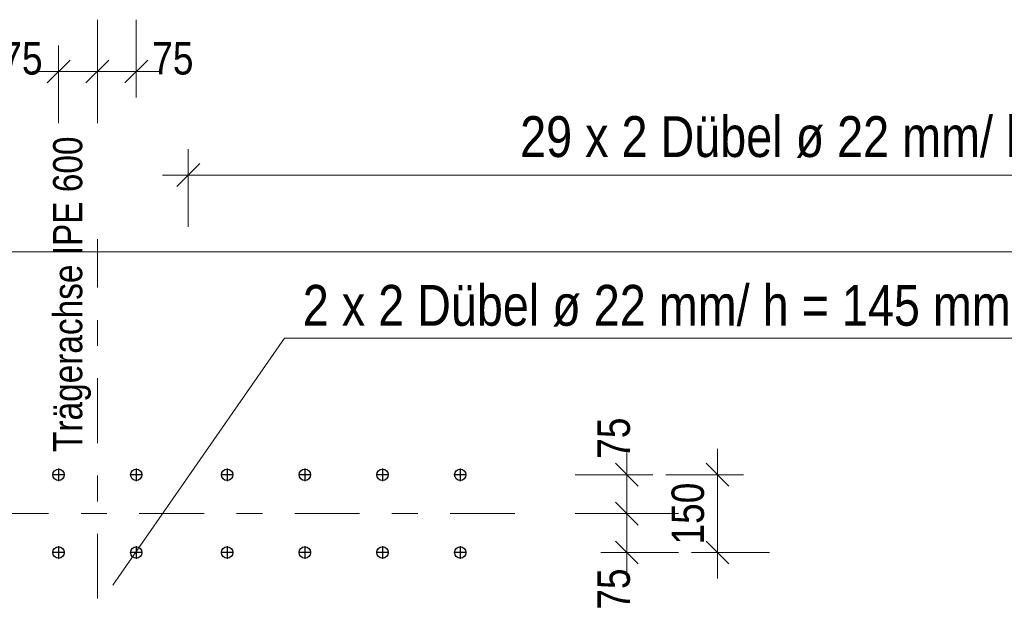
# Model space of a CAD drawing. Header units: millimetres. Extents: x -8.5 to 60.3, y 0 to 42.
# Tile 58 of 109: x 23 to 26.8, y 4.6 to 6.9. Entities that reach past the tile are written whole.
import ezdxf

# ---------------------------------------------------------------- set-up
doc = ezdxf.new("R2010")
doc.units = ezdxf.units.MM
doc.linetypes.add('DASHDOT', pattern=[1, 0.5, -0.25, 0, -0.25])
doc.styles.add('Arial Narrow', font='ARIALN.TTF')
doc.dimstyles.new('Arch_Strakon_dimstyle', dxfattribs={"dimtxt": 11.25, "dimasz": 1, "dimexe": 1.25, "dimexo": 0.0625, "dimgap": 1, "dimtad": 0, "dimdec": 3, "dimzin": 12, "dimdsep": 46, "dimtxsty": 'Arial Narrow', "dimblk": 'Arrowhead_Tick', "dimsah": 1, "dimcen": 0, "dimse1": 1, "dimse2": 1, "dimclrd": 6, "dimclrt": 3, "dimazin": 0, "dimtfac": 1, "dimtdec": 4, "dimtmove": 0, "dimatfit": 3, "dimldrblk": 'NONE', "dimfxl": 1, "dimtvp": 1, "dimtolj": 1, "dimtzin": 0, "dimlwd": 13, "dimarcsym": 2})

# ---------------------------------------------------------------- blocks, each defined once
blk = doc.blocks.new('Arrowhead_Tick')
at = {"color": 0, "linetype": 'Continuous', "lineweight": -2, "ltscale": 0.5}
for p, q in [((0, 20), (0, -10)), ((-1, 0), (0, 0)), ((10, 0), (0, 0))]:
    blk.add_line(p, q, dxfattribs=at)
at = {"color": 2, "linetype": 'Continuous', "lineweight": 35, "ltscale": 0.5}
blk.add_line((4.42, 4.42), (-4.42, -4.42), dxfattribs=at)
blk = doc.blocks.new('*D495')
at = {"color": 6, "linetype": 'Continuous', "lineweight": 13}
blk.add_line((25.3874, 4.8445), (25.3874, 4.9745), dxfattribs=at)
at = {"layer": 'Defpoints', "color": 0}
for p in [(24.9555, 4.9845), (25.3874, 4.9845), (24.7686, 4.8345)]:
    blk.add_point(p, dxfattribs=at)
at = {"color": 6, "lineweight": 13, "xscale": 0.01, "yscale": 0.01, "zscale": 0.01}
for p, rotation in [((25.3874, 4.9845), 90.00000000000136), ((25.3874, 4.8345), 270.0000000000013)]:
    blk.add_blockref('Arrowhead_Tick', p, dxfattribs=dict(at, rotation=rotation))
at = {"color": 3, "lineweight": 35, "insert": (25.3374, 4.6932), "char_height": 0.125, "attachment_point": 5, "rotation": 90, "style": 'Arial Narrow'}
blk.add_mtext('\\A1;75', dxfattribs=at)
blk = doc.blocks.new('_None')
blk = doc.blocks.new('*D496')
at = {"color": 6, "linetype": 'Continuous', "lineweight": 13}
blk.add_line((25.3874, 4.9945), (25.3874, 5.1245), dxfattribs=at)
at = {"layer": 'Defpoints', "color": 0}
for p in [(24.7686, 5.1345), (25.3874, 5.1345), (24.9555, 4.9845)]:
    blk.add_point(p, dxfattribs=at)
at = {"color": 6, "lineweight": 13, "xscale": 0.01, "yscale": 0.01, "zscale": 0.01}
for p, rotation in [((25.3874, 5.1345), 89.99999999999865), ((25.3874, 4.9845), 269.9999999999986)]:
    blk.add_blockref('Arrowhead_Tick', p, dxfattribs=dict(at, rotation=rotation))
at = {"color": 3, "lineweight": 35, "insert": (25.3374, 5.2757), "char_height": 0.125, "attachment_point": 5, "rotation": 90, "style": 'Arial Narrow'}
blk.add_mtext('\\A1;75', dxfattribs=at)
blk = doc.blocks.new('*D497')
at = {"color": 6, "linetype": 'Continuous', "lineweight": 13}
blk.add_line((25.7374, 4.8445), (25.7374, 5.1245), dxfattribs=at)
at = {"layer": 'Defpoints', "color": 0}
for p in [(24.7686, 5.1345), (25.7374, 5.1345), (24.7686, 4.8345)]:
    blk.add_point(p, dxfattribs=at)
at = {"color": 6, "lineweight": 13, "xscale": 0.01, "yscale": 0.01, "zscale": 0.01}
for p, rotation in [((25.7374, 5.1345), 90), ((25.7374, 4.8345), 270)]:
    blk.add_blockref('Arrowhead_Tick', p, dxfattribs=dict(at, rotation=rotation))
at = {"color": 3, "lineweight": 35, "insert": (25.6235, 4.9845), "char_height": 0.125, "attachment_point": 5, "rotation": 90, "style": 'Arial Narrow'}
blk.add_mtext('\\A1;150', dxfattribs=at)
blk = doc.blocks.new('*D500')
at = {"color": 6, "linetype": 'Continuous', "lineweight": 13}
blk.add_line((23.2038, 6.6914), (23.3338, 6.6914), dxfattribs=at)
at = {"layer": 'Defpoints', "color": 0}
for p in [(23.3438, 6.6914), (23.1938, 4.8125), (23.3438, 4.6569)]:
    blk.add_point(p, dxfattribs=at)
at = {"color": 6, "lineweight": 13, "xscale": 0.01, "yscale": 0.01, "zscale": 0.01}
blk.add_blockref('Arrowhead_Tick', (23.3438, 6.6914), dxfattribs=at)
at = {"color": 6, "lineweight": 13, "xscale": 0.01, "yscale": 0.01, "zscale": 0.01, "rotation": 180}
blk.add_blockref('Arrowhead_Tick', (23.1938, 6.6914), dxfattribs=at)
at = {"color": 3, "lineweight": 35, "insert": (23.0525, 6.7414), "char_height": 0.125, "attachment_point": 5, "style": 'Arial Narrow'}
blk.add_mtext('\\A1;75', dxfattribs=at)
blk = doc.blocks.new('*D501')
at = {"color": 6, "linetype": 'Continuous', "lineweight": 13}
blk.add_line((23.3538, 6.6914), (23.4838, 6.6914), dxfattribs=at)
at = {"layer": 'Defpoints', "color": 0}
for p in [(23.4938, 6.6914), (23.4938, 5.1587), (23.3438, 4.6569)]:
    blk.add_point(p, dxfattribs=at)
at = {"color": 6, "lineweight": 13, "xscale": 0.01, "yscale": 0.01, "zscale": 0.01}
blk.add_blockref('Arrowhead_Tick', (23.4938, 6.6914), dxfattribs=at)
at = {"color": 6, "lineweight": 13, "xscale": 0.01, "yscale": 0.01, "zscale": 0.01, "rotation": 180}
blk.add_blockref('Arrowhead_Tick', (23.3438, 6.6914), dxfattribs=at)
at = {"color": 3, "lineweight": 35, "insert": (23.635, 6.7414), "char_height": 0.125, "attachment_point": 5, "style": 'Arial Narrow'}
blk.add_mtext('\\A1;75', dxfattribs=at)

msp = doc.modelspace()

# ---------------------------------------------------------------- linework, layer by layer
at = {"color": 6, "linetype": 'Continuous', "lineweight": 13, "ltscale": 0.5}
for p, q in [((23.694378, 6.391397), (23.694378, 6.091397)), ((23.594378, 6.291397), (31.894378, 6.291397)), ((5.133765, 5.995756), (32.403765, 5.995756))]:
    msp.add_line(p, q, dxfattribs=at)
at = {"color": 2, "linetype": 'Continuous', "lineweight": 35, "ltscale": 0.5}
msp.add_line((23.738572, 6.335592), (23.650183, 6.247203), dxfattribs=at)
at = {"color": 6, "linetype": 'DASHDOT', "lineweight": 13, "ltscale": 0.5}
for p, q in [((23.343765, 4.656891), (23.343765, 6.043796)), ((24.955538, 4.984486), (20.720598, 4.984486))]:
    msp.add_line(p, q, dxfattribs=at)
at = {"color": 6, "linetype": 'Continuous', "lineweight": 13}
for p, q in [((24.065808, 5.662145), (23.40363, 4.707772)), ((29.8873, 5.662145), (24.065808, 5.662145))]:
    msp.add_line(p, q, dxfattribs=at)
at = {"color": 10, "linetype": 'DASHDOT', "ltscale": 0.5}
for p, q in [((23.217965, 5.134486), (23.169565, 5.134486)), ((23.193765, 5.158686), (23.193765, 5.110286)), ((23.517965, 5.134486), (23.469565, 5.134486)), ((23.493765, 5.158686), (23.493765, 5.110286)), ((23.868578, 5.134486), (23.820178, 5.134486)), ((23.844378, 5.158686), (23.844378, 5.110286)), ((24.168578, 5.134486), (24.120178, 5.134486)), ((24.144378, 5.158686), (24.144378, 5.110286)), ((24.468578, 5.134486), (24.420178, 5.134486)), ((24.444378, 5.158686), (24.444378, 5.110286)), ((24.768578, 5.134486), (24.720178, 5.134486)), ((24.744378, 5.158686), (24.744378, 5.110286)), ((23.217965, 4.834486), (23.169565, 4.834486)), ((23.193765, 4.858686), (23.193765, 4.810286)), ((23.517965, 4.834486), (23.469565, 4.834486)), ((23.493765, 4.858686), (23.493765, 4.810286)), ((23.868578, 4.834486), (23.820178, 4.834486)), ((23.844378, 4.858686), (23.844378, 4.810286)), ((24.168578, 4.834486), (24.120178, 4.834486)), ((24.144378, 4.858686), (24.144378, 4.810286)), ((24.468578, 4.834486), (24.420178, 4.834486)), ((24.444378, 4.858686), (24.444378, 4.810286)), ((24.768578, 4.834486), (24.720178, 4.834486)), ((24.744378, 4.858686), (24.744378, 4.810286))]:
    msp.add_line(p, q, dxfattribs=at)
at = {"color": 3, "linetype": 'Continuous', "lineweight": 25}
for centre in [(23.193765, 5.134486), (23.493765, 5.134486), (23.844378, 5.134486), (24.144378, 5.134486), (24.444378, 5.134486), (24.744378, 5.134486), (23.193765, 4.834486), (23.493765, 4.834486), (23.844378, 4.834486), (24.144378, 4.834486), (24.444378, 4.834486), (24.744378, 4.834486)]:
    msp.add_circle(centre, 0.022, dxfattribs=at)

# ---------------------------------------------------------------- texts
at = {"color": 3, "lineweight": 25, "style": 'Arial Narrow'}
msp.add_text('Trägerachse IPE 600', height=0.1125, rotation=90, dxfattribs=at).set_placement((23.285255, 5.222612))
at = {"color": 2, "lineweight": 35, "style": 'Arial Narrow'}
for s, p in [('29 x 2 Dübel ø 22 mm/ h = 125 mm, e = 150 mm mittig zur Trägerachse', (24.975563, 6.361308)), ('2 x 2 Dübel ø 22 mm/ h = 145 mm, e = 200 mm mittig auf Trägerachse IPE 600', (24.136592, 5.709863))]:
    msp.add_text(s, height=0.1575, dxfattribs=at).set_placement(p)

# ---------------------------------------------------------------- dimensions: what is measured, and where the dimension line sits
at = {"lineweight": 35}
for base, p1, p2, override, picture, middle in [((23.343765, 6.691397), (23.193765, 4.812486), (23.343765, 4.656891), {"dimscale": 0.01, "dimtxt": 12.5, "dimasz": 1, "dimgap": 5, "dimtad": 1, "dimjust": 0, "dimtih": 0, "dimtoh": 0, "dimdec": 3, "dimdsep": 46, "dimtxsty": 'Arial Narrow', "dimclrd": 6, "dimclrt": 3, "dimtix": 0, "dimtofl": 255, "dimtmove": 2, "dimatfit": 2, "dimfxl": 0, "dimfxlon": 0, "dimtvp": 40, "dimlwd": 13}, '*D500', (23.052515, 6.741397)), ((23.493765, 6.691397), (23.343765, 4.656891), (23.493765, 5.158686), {"dimscale": 0.01, "dimtxt": 12.5, "dimasz": 1, "dimgap": 5, "dimtad": 1, "dimjust": 4, "dimtih": 0, "dimtoh": 0, "dimdec": 3, "dimdsep": 46, "dimtxsty": 'Arial Narrow', "dimclrd": 6, "dimclrt": 3, "dimtix": 0, "dimtofl": 255, "dimtmove": 2, "dimatfit": 2, "dimfxl": 0, "dimfxlon": 0, "dimtvp": 40, "dimlwd": 13}, '*D501', (23.635015, 6.741397))]:
    dim = msp.add_linear_dim(base=base, p1=p1, p2=p2, text='75', dimstyle='Arch_Strakon_dimstyle', override=override, dxfattribs=at)
    dim.commit()
    dim.dimension.update_dxf_attribs({"geometry": picture, "text_midpoint": middle, "dimtype": 160})
for base, p1, p2, text, override, picture, middle in [((25.387353, 5.134486), (24.955538, 4.984486), (24.768578, 5.134486), '75', {"dimscale": 0.01, "dimtxt": 12.5, "dimasz": 1, "dimgap": 5, "dimtad": 1, "dimjust": 4, "dimtih": 0, "dimtoh": 0, "dimdec": 3, "dimdsep": 46, "dimtxsty": 'Arial Narrow', "dimclrd": 6, "dimclrt": 3, "dimtix": 0, "dimtofl": 255, "dimtmove": 2, "dimatfit": 2, "dimfxl": 0, "dimfxlon": 0, "dimtvp": 40, "dimlwd": 13}, '*D496', (25.337353, 5.275736)), ((25.737353, 5.134486), (24.768578, 4.834486), (24.768578, 5.134486), '150', {"dimscale": 0.01, "dimtxt": 12.5, "dimasz": 1, "dimgap": 5, "dimtad": 1, "dimjust": 0, "dimtih": 0, "dimtoh": 0, "dimdec": 3, "dimdsep": 46, "dimtxsty": 'Arial Narrow', "dimclrd": 6, "dimclrt": 3, "dimtix": 1, "dimtofl": 255, "dimtmove": 0, "dimatfit": 2, "dimfxl": 0, "dimfxlon": 0, "dimtvp": 40, "dimlwd": 13}, '*D497', (25.737353, 4.984486)), ((25.387353, 4.984486), (24.768578, 4.834486), (24.955538, 4.984486), '75', {"dimscale": 0.01, "dimtxt": 12.5, "dimasz": 1, "dimgap": 5, "dimtad": 1, "dimjust": 0, "dimtih": 0, "dimtoh": 0, "dimdec": 3, "dimdsep": 46, "dimtxsty": 'Arial Narrow', "dimclrd": 6, "dimclrt": 3, "dimtix": 0, "dimtofl": 255, "dimtmove": 2, "dimatfit": 2, "dimfxl": 0, "dimfxlon": 0, "dimtvp": 40, "dimlwd": 13}, '*D495', (25.337353, 4.693236))]:
    dim = msp.add_linear_dim(base=base, p1=p1, p2=p2, angle=90, text=text, dimstyle='Arch_Strakon_dimstyle', override=override, dxfattribs=at)
    dim.commit()
    dim.dimension.update_dxf_attribs({"geometry": picture, "text_midpoint": middle, "dimtype": 160})

doc.saveas('drawing.dxf')
